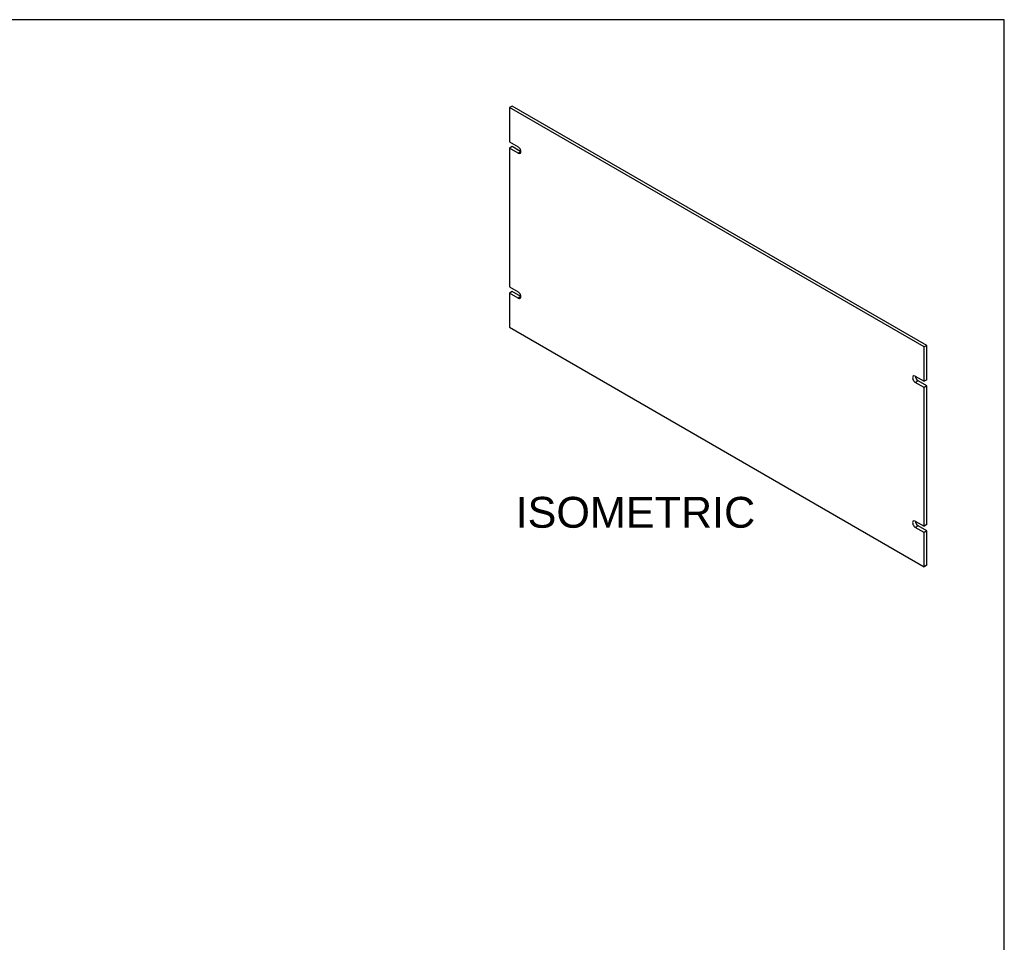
# Model space of a CAD drawing. Header units: inches. Extents: x 0 to 80, y 0 to 59.8.
# Tile 11 of 11: x 48.1 to 80, y 29.9 to 59.8. Entities that reach past the tile are written whole.
import ezdxf
from ezdxf.enums import TextEntityAlignment as Align

# ---------------------------------------------------------------- set-up
doc = ezdxf.new("R2010")
doc.units = ezdxf.units.IN
doc.header["$MEASUREMENT"] = 0
doc.layers.add('COM41830', color=7, linetype='Continuous')
doc.layers.add('Default', color=7, linetype='Continuous')
doc.styles.add('SEACAD_Arial', font='arial.ttf')

# ---------------------------------------------------------------- blocks, each defined once
blk = doc.blocks.new('SE4')
at = {"layer": 'COM41830', "color": 7, "linetype": 'Continuous'}
for p, q in [((64.057, 56.986), (63.969, 56.935)), ((77.404, 49.179), (63.969, 56.935)), ((63.969, 56.935), (63.969, 55.826)), ((77.492, 49.23), (64.057, 56.986)), ((63.969, 55.826), (64.256, 55.66)), ((64.057, 55.673), (63.969, 55.622)), ((63.969, 55.622), (63.969, 51.131)), ((64.256, 55.456), (63.969, 55.622)), ((64.345, 55.507), (64.057, 55.673)), ((64.345, 55.507), (64.256, 55.456)), ((63.969, 51.131), (64.256, 50.965)), ((64.057, 50.978), (63.969, 50.927)), ((63.969, 50.927), (63.969, 49.817)), ((64.256, 50.761), (63.969, 50.927)), ((64.345, 50.812), (64.057, 50.978)), ((64.345, 50.812), (64.256, 50.761)), ((63.969, 49.817), (77.404, 42.06)), ((77.492, 49.23), (77.404, 49.179)), ((77.404, 48.069), (77.404, 49.179)), ((77.492, 48.12), (77.492, 49.23)), ((77.117, 48.235), (77.404, 48.069)), ((77.205, 48.082), (77.117, 48.031)), ((77.404, 47.865), (77.117, 48.031)), ((77.492, 47.916), (77.205, 48.082)), ((77.492, 48.12), (77.404, 48.069)), ((77.492, 47.916), (77.404, 47.865)), ((77.404, 43.374), (77.404, 47.865)), ((77.492, 43.425), (77.492, 47.916)), ((77.117, 43.54), (77.404, 43.374)), ((77.205, 43.387), (77.117, 43.336)), ((77.492, 43.221), (77.205, 43.387)), ((77.492, 43.425), (77.404, 43.374)), ((77.404, 43.17), (77.117, 43.336)), ((77.492, 43.221), (77.404, 43.17)), ((77.404, 42.06), (77.404, 43.17)), ((77.492, 42.112), (77.492, 43.221)), ((77.492, 42.112), (77.404, 42.06))]:
    blk.add_line(p, q, dxfattribs=at)
for centre, major_axis, start_param in [((64.256, 55.558), (-0.062, 0.108), 2.356194), ((64.256, 50.863), (-0.062, 0.108), 2.356194), ((77.117, 48.133), (0.062, -0.108), 2.356194), ((77.205, 48.184), (0.062, -0.108), 3.926991), ((77.117, 43.438), (0.062, -0.108), 2.356194), ((77.205, 43.489), (0.062, -0.108), 3.926991)]:
    blk.add_ellipse(centre, major_axis=major_axis, ratio=0.57735, start_param=start_param, end_param=5.497787, dxfattribs=at)

msp = doc.modelspace()

# ---------------------------------------------------------------- linework, layer by layer
at = {"layer": 'Default', "color": 7, "linetype": 'Continuous'}
for p, q in [((80, 59.783), (0, 59.783)), ((80, 0), (80, 59.783))]:
    msp.add_line(p, q, dxfattribs=at)

# ---------------------------------------------------------------- block references
at = {"layer": 'Default'}
msp.add_blockref('SE4', (0, 0), dxfattribs=at)

# ---------------------------------------------------------------- texts
at = {"layer": 'Default', "color": 7, "linetype": 'Continuous', "style": 'SEACAD_Arial'}
msp.add_text('ISOMETRIC', height=1, dxfattribs=at).set_placement((64.173, 44.323), align=Align.TOP_LEFT)

doc.saveas('drawing.dxf')
